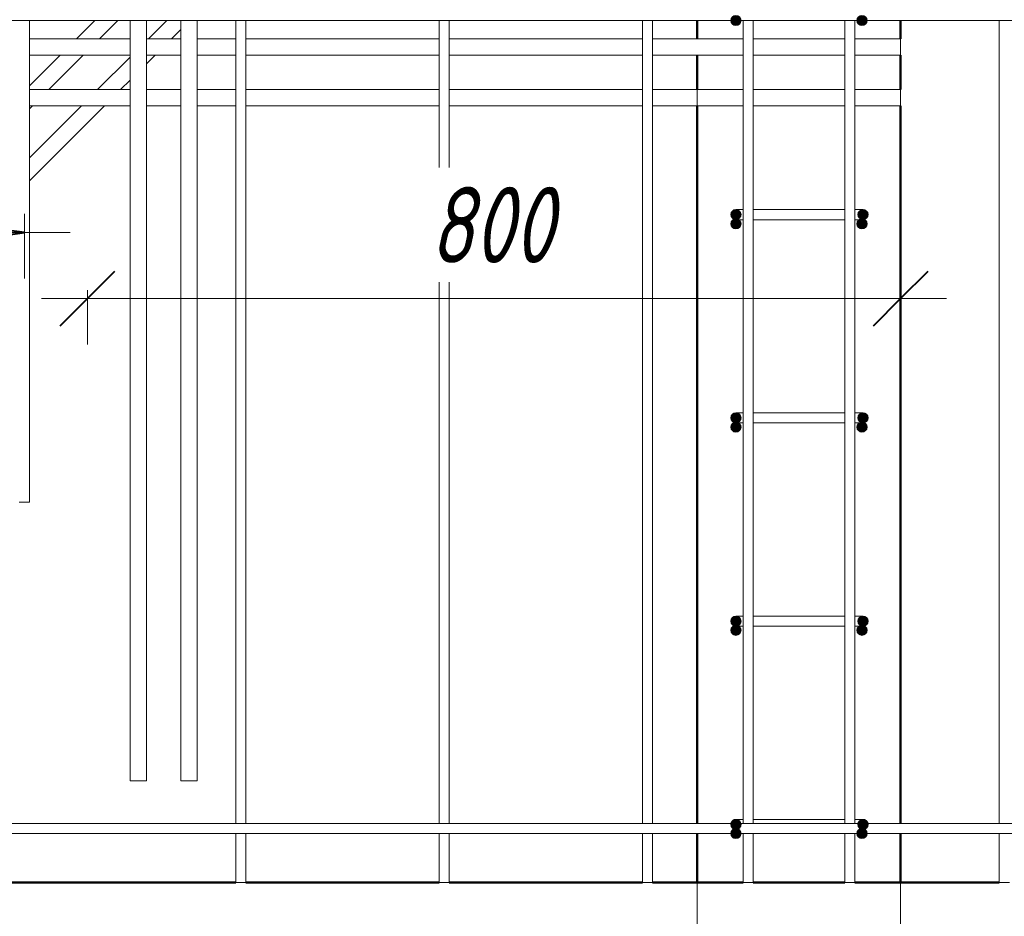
# Model space of a CAD drawing. Header units: millimetres. Extents: x -17543 to 38371, y 19974 to 27996.
# Tile 20 of 109: x -3998 to -3029, y 22067 to 22949. Entities that reach past the tile are written whole.
import ezdxf

# ---------------------------------------------------------------- set-up
doc = ezdxf.new("R2010")
doc.units = ezdxf.units.MM
doc.linetypes.add('ADSK_Линия сетки', pattern=[750, 600, -75, 0, -75])
for name, color, linetype, lineweight in [('A-____-____-DIMS', 211, 'Continuous', 9), ('A-____-____-DIMS-30', 211, 'Continuous', 9), ('A-FLOR-____-MCUT', 192, 'Continuous', 50), ('A-WALL-____-MCUT', 113, 'Continuous', 50), ('A-WALL-____-OTLN', 113, 'Continuous', 20), ('S-GRID-____-OTLN', 1, 'Continuous', 9), ('S-RBAR-____-MCUT', 171, 'Continuous', 20), ('S-RBAR-____-OTLN', 171, 'Continuous', 100)]:
    doc.layers.add(name, color=color, linetype=linetype, lineweight=lineweight)
doc.styles.add('GOST Common_I_1', font='GOST Common Italic.ttf', dxfattribs={"width": 0.8, "height": 75})
doc.dimstyles.new('ADSK_Для_арматуры_Основной_2_5_мм_шаг_кол-во_Стрелки_точный', dxfattribs={"dimscale": 304.8, "dimtxt": 0.247469, "dimasz": 0.295276, "dimexe": 0.147638, "dimexo": 0.000484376, "dimgap": 0.03937, "dimtad": 1, "dimdec": 0, "dimlfac": 304.8, "dimdsep": 46, "dimtxsty": 'GOST Common_I_1', "dimsah": 1, "dimcen": 0.09, "dimdle": 0.147638, "dimazin": 0, "dimtfac": 1, "dimtdec": 4, "dimtix": 1, "dimtmove": 0, "dimatfit": 3, "dimfxl": 1, "dimtvp": 1, "dimtfill": 1, "dimtolj": 1, "dimtzin": 0, "dimarcsym": 2})
doc.dimstyles.new('ADSK_Округление_5мм__Узкий_', dxfattribs={"dimscale": 304.8, "dimtxt": 0.247469, "dimasz": 0.177165, "dimexe": 0.147638, "dimexo": 0.000322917, "dimgap": 0.03937, "dimtad": 1, "dimdec": 0, "dimlfac": 304.8, "dimrnd": 5, "dimdsep": 46, "dimtxsty": 'GOST Common_I_1', "dimblk1": 'OBLIQUE', "dimblk2": 'OBLIQUE', "dimsah": 1, "dimcen": 0.09, "dimdle": 0.147638, "dimazin": 0, "dimtfac": 1, "dimtdec": 4, "dimtix": 1, "dimtmove": 0, "dimatfit": 3, "dimfxl": 1, "dimtvp": 1, "dimtfill": 1, "dimtolj": 1, "dimtzin": 0, "dimlwd": 20, "dimlwe": 20, "dimarcsym": 2})

# ---------------------------------------------------------------- blocks, each defined once
blk = doc.blocks.new('DIMBLOCK116-КЖ1_Р_ВЭ8_Армирование_2')
at = {"layer": 'A-____-____-DIMS-30', "lineweight": 40}
for points in [[(-5193.39, 22739.27), (-5103.39, 22727.42), (-5103.39, 22751.12)], [(-3993.39, 22739.27), (-4083.39, 22751.12), (-4083.39, 22727.42)]]:
    blk.add_hatch(color=256, dxfattribs=at).paths.add_polyline_path(points)
at = {"layer": 'A-____-____-DIMS-30'}
for p, q in [((-5193.39, 22739.27), (-5193.39, 22757.91)), ((-3993.39, 22739.27), (-3993.39, 22757.91)), ((-5238.39, 22739.27), (-3948.39, 22739.27)), ((-5193.39, 22739.27), (-5193.39, 22694.27)), ((-3993.39, 22739.27), (-3993.39, 22694.27))]:
    blk.add_line(p, q, dxfattribs=at)
at = {"layer": 'A-____-____-DIMS-30', "lineweight": 40}
for p, q in [((-5103.39, 22751.12), (-5193.39, 22739.27)), ((-5103.39, 22727.42), (-5103.39, 22751.12)), ((-3993.39, 22739.27), (-4083.39, 22751.12)), ((-4083.39, 22751.12), (-4083.39, 22727.42)), ((-5193.39, 22739.27), (-5103.39, 22727.42)), ((-4083.39, 22727.42), (-3993.39, 22739.27))]:
    blk.add_line(p, q, dxfattribs=at)
at = {"layer": 'A-____-____-DIMS-30', "color": 0, "insert": (-4798.58, 22849.28), "char_height": 75, "width": 492.4594, "attachment_point": 1, "line_spacing_factor": 1.022761, "style": 'GOST Common_I_1', "bg_fill": 3, "box_fill_scale": 1.25, "bg_fill_color": 256, "bg_fill_true_color": 13158600, "bg_fill_transparency": 0}
blk.add_mtext('200x6=1200', dxfattribs=at)
blk = doc.blocks.new('_None')
blk = doc.blocks.new('DIMBLOCK147-КЖ1_Р_ВЭ8_Армирование_2')
at = {"layer": 'A-____-____-DIMS-30', "lineweight": 40}
for p, q in [((-3931.39, 22674.37), (-3904.39, 22701.37)), ((-3131.39, 22674.37), (-3104.39, 22701.37)), ((-3931.39, 22674.37), (-3958.39, 22647.37)), ((-3131.39, 22674.37), (-3158.39, 22647.37))]:
    blk.add_line(p, q, dxfattribs=at)
at = {"layer": 'A-____-____-DIMS-30', "lineweight": 20}
for p, q in [((-3931.39, 22674.37), (-3931.39, 22682.55)), ((-3131.39, 22674.37), (-3131.39, 22682.55)), ((-3976.39, 22674.37), (-3086.39, 22674.37)), ((-3931.39, 22674.37), (-3931.39, 22629.37)), ((-3131.39, 22674.37), (-3131.39, 22629.37))]:
    blk.add_line(p, q, dxfattribs=at)
at = {"layer": 'A-____-____-DIMS-30', "color": 0, "lineweight": 20, "insert": (-3594.67, 22784.38), "char_height": 75, "width": 151.88, "attachment_point": 1, "line_spacing_factor": 1.022761, "style": 'GOST Common_I_1', "bg_fill": 3, "box_fill_scale": 1.25, "bg_fill_color": 256, "bg_fill_true_color": 13158600, "bg_fill_transparency": 0}
blk.add_mtext('800', dxfattribs=at)
blk = doc.blocks.new('_Oblique')
at = {"color": 0, "linetype": 'ByBlock', "lineweight": -2}
blk.add_line((-0.5, -0.5), (0.5, 0.5), dxfattribs=at)

msp = doc.modelspace()

# ---------------------------------------------------------------- hatches: boundary and pattern name
at = {"layer": 'S-RBAR-____-MCUT'}
h = msp.add_hatch(color=256, dxfattribs=at)
edge = h.paths.add_edge_path()
edge.add_arc((-3293.3916, 22948.0006), 5, 0, 360)
for points in [[(-3296.3305, 22943.9555), (-3290.4527, 22943.9555), (-3288.6363, 22949.5457), (-3293.3916, 22953.0006), (-3298.1469, 22949.5457)], [(-3172.3305, 22943.9555), (-3166.4527, 22943.9555), (-3164.6363, 22949.5457), (-3169.3916, 22953.0006), (-3174.1469, 22949.5457)], [(-3293.3916, 22752.0006), (-3288.6363, 22755.4555), (-3290.4527, 22761.0457), (-3296.3305, 22761.0457), (-3298.1469, 22755.4555)], [(-3296.3305, 22743.9555), (-3290.4527, 22743.9555), (-3288.6363, 22749.5457), (-3293.3916, 22753.0006), (-3298.1469, 22749.5457)], [(-3172.3305, 22743.9555), (-3166.4527, 22743.9555), (-3164.6363, 22749.5457), (-3169.3916, 22753.0006), (-3174.1469, 22749.5457)], [(-3168.3916, 22752.0006), (-3163.6363, 22755.4555), (-3165.4527, 22761.0457), (-3171.3305, 22761.0457), (-3173.1469, 22755.4555)], [(-3293.3916, 22552.0006), (-3288.6363, 22555.4555), (-3290.4527, 22561.0457), (-3296.3305, 22561.0457), (-3298.1469, 22555.4555)], [(-3168.3916, 22552.0006), (-3163.6363, 22555.4555), (-3165.4527, 22561.0457), (-3171.3305, 22561.0457), (-3173.1469, 22555.4555)], [(-3296.3305, 22543.9555), (-3290.4527, 22543.9555), (-3288.6363, 22549.5457), (-3293.3916, 22553.0006), (-3298.1469, 22549.5457), (-3297.7116, 22548.206)], [(-3172.3305, 22543.9555), (-3166.4527, 22543.9555), (-3164.6363, 22549.5457), (-3169.3916, 22553.0006), (-3174.1469, 22549.5457), (-3173.7116, 22548.206)], [(-3293.3916, 22352.0006), (-3288.6363, 22355.4555), (-3290.4527, 22361.0457), (-3296.3305, 22361.0457), (-3298.1469, 22355.4555)], [(-3168.3916, 22352.0006), (-3163.6363, 22355.4555), (-3165.4527, 22361.0457), (-3171.3305, 22361.0457), (-3173.1469, 22355.4555)], [(-3296.3305, 22343.9555), (-3290.4527, 22343.9555), (-3288.6363, 22349.5457), (-3293.3916, 22353.0006), (-3298.1469, 22349.5457)], [(-3172.3305, 22343.9555), (-3166.4527, 22343.9555), (-3164.6363, 22349.5457), (-3169.3916, 22353.0006), (-3174.1469, 22349.5457)], [(-3293.3916, 22152.0006), (-3288.6363, 22155.4555), (-3290.4527, 22161.0457), (-3296.3305, 22161.0457), (-3298.1469, 22155.4555)], [(-3296.3305, 22143.9555), (-3290.4527, 22143.9555), (-3288.6363, 22149.5457), (-3293.3916, 22153.0006), (-3298.1469, 22149.5457)], [(-3172.3305, 22143.9555), (-3166.4527, 22143.9555), (-3164.6363, 22149.5457), (-3169.3916, 22153.0006), (-3174.1469, 22149.5457)], [(-3168.3916, 22152.0006), (-3163.6363, 22155.4555), (-3165.4527, 22161.0457), (-3171.3305, 22161.0457), (-3173.1469, 22155.4555)]]:
    msp.add_hatch(color=256, dxfattribs=at).paths.add_polyline_path(points)
h = msp.add_hatch(color=256, dxfattribs=at)
edge = h.paths.add_edge_path()
edge.add_arc((-3169.3916, 22948.0006), 5, 0, 360)
h = msp.add_hatch(color=256, dxfattribs=at)
edge = h.paths.add_edge_path()
edge.add_arc((-3293.3916, 22757.0006), 5, 0, 360)
h = msp.add_hatch(color=256, dxfattribs=at)
edge = h.paths.add_edge_path()
edge.add_arc((-3168.3916, 22757.0006), 5, 0, 360)
h = msp.add_hatch(color=256, dxfattribs=at)
edge = h.paths.add_edge_path()
edge.add_arc((-3293.3916, 22748.0006), 5, 0, 360)
h = msp.add_hatch(color=256, dxfattribs=at)
edge = h.paths.add_edge_path()
edge.add_arc((-3169.3916, 22748.0006), 5, 0, 360)
h = msp.add_hatch(color=256, dxfattribs=at)
edge = h.paths.add_edge_path()
edge.add_arc((-3293.3916, 22557.0006), 5, 0, 360)
h = msp.add_hatch(color=256, dxfattribs=at)
edge = h.paths.add_edge_path()
edge.add_arc((-3168.3916, 22557.0006), 5, 0, 360)
h = msp.add_hatch(color=256, dxfattribs=at)
edge = h.paths.add_edge_path()
edge.add_arc((-3293.3916, 22548.0006), 5, 0, 360)
h = msp.add_hatch(color=256, dxfattribs=at)
edge = h.paths.add_edge_path()
edge.add_arc((-3169.3916, 22548.0006), 5, 0, 360)
h = msp.add_hatch(color=256, dxfattribs=at)
edge = h.paths.add_edge_path()
edge.add_arc((-3293.3916, 22357.0006), 5, 0, 360)
h = msp.add_hatch(color=256, dxfattribs=at)
edge = h.paths.add_edge_path()
edge.add_arc((-3168.3916, 22357.0006), 5, 0, 360)
h = msp.add_hatch(color=256, dxfattribs=at)
edge = h.paths.add_edge_path()
edge.add_arc((-3293.3916, 22348.0006), 5, 0, 360)
h = msp.add_hatch(color=256, dxfattribs=at)
edge = h.paths.add_edge_path()
edge.add_arc((-3169.3916, 22348.0006), 5, 0, 360)
h = msp.add_hatch(color=256, dxfattribs=at)
edge = h.paths.add_edge_path()
edge.add_arc((-3293.3916, 22157.0006), 5, 0, 360)
h = msp.add_hatch(color=256, dxfattribs=at)
edge = h.paths.add_edge_path()
edge.add_arc((-3168.3916, 22157.0006), 5, 0, 360)
h = msp.add_hatch(color=256, dxfattribs=at)
edge = h.paths.add_edge_path()
edge.add_arc((-3293.3916, 22148.0006), 5, 0, 360)
h = msp.add_hatch(color=256, dxfattribs=at)
edge = h.paths.add_edge_path()
edge.add_arc((-3169.3916, 22148.0006), 5, 0, 360)

# ---------------------------------------------------------------- linework, layer by layer
at = {"layer": 'A-FLOR-____-MCUT', "color": 8, "lineweight": 9}
for p, q in [((-3331.3916, 22100), (-3331.3916, 21900)), ((-3131.3916, 21900), (-3131.3916, 22100))]:
    msp.add_line(p, q, dxfattribs=at)
at = {"layer": 'A-WALL-____-MCUT'}
for p, q in [((-3331.3916, 22948.0006), (-3331.3916, 22930.0006)), ((-3131.3916, 22930.0006), (-3131.3916, 22948.0006)), ((-3331.3916, 22914.0006), (-3331.3916, 22880.0006)), ((-3131.3916, 22880.0006), (-3131.3916, 22914.0006)), ((-3331.3916, 22864.0006), (-3331.3916, 22158.0006)), ((-3131.3916, 22158.0006), (-3131.3916, 22864.0006)), ((-3331.3916, 22148.0006), (-3331.3916, 22100)), ((-3131.3916, 22100), (-3131.3916, 22148.0006)), ((-3331.3916, 22100), (-3286.3913, 22100)), ((-3276.3913, 22100), (-3186.3913, 22100)), ((-3176.3913, 22100), (-3131.3916, 22100))]:
    msp.add_line(p, q, dxfattribs=at)
at = {"layer": 'A-WALL-____-OTLN', "lineweight": 50}
for p, q in [((-5575.3913, 22100), (-3785.3913, 22100)), ((-3775.3913, 22100), (-3585.3913, 22100)), ((-3575.3913, 22100), (-3385.3913, 22100)), ((-3375.3913, 22100), (-3331.4412, 22100)), ((-3131.3916, 22100), (-3034.3913, 22100))]:
    msp.add_line(p, q, dxfattribs=at)
at = {"layer": 'S-GRID-____-OTLN', "linetype": 'ADSK_Линия сетки'}
msp.add_line((-3331.3916, 20788.2456), (-3331.3916, 26800), dxfattribs=at)
at = {"layer": 'S-RBAR-____-MCUT'}
for p, q in [((-3298.1469, 22949.5457), (-3296.3305, 22943.9555)), ((-3290.4527, 22943.9555), (-3288.6363, 22949.5457)), ((-3174.1469, 22949.5457), (-3172.3305, 22943.9555)), ((-3166.4527, 22943.9555), (-3164.6363, 22949.5457)), ((-3296.3305, 22943.9555), (-3290.4527, 22943.9555)), ((-3172.3305, 22943.9555), (-3166.4527, 22943.9555)), ((-3296.3305, 22761.0457), (-3298.1469, 22755.4555)), ((-3298.1469, 22755.4555), (-3293.3916, 22752.0006)), ((-3293.3916, 22753.0006), (-3298.1469, 22749.5457)), ((-3290.4527, 22761.0457), (-3296.3305, 22761.0457)), ((-3293.3916, 22752.0006), (-3288.6363, 22755.4555)), ((-3288.6363, 22749.5457), (-3293.3916, 22753.0006)), ((-3288.6363, 22755.4555), (-3290.4527, 22761.0457)), ((-3169.3916, 22753.0006), (-3174.1469, 22749.5457)), ((-3171.3305, 22761.0457), (-3173.1469, 22755.4555)), ((-3173.1469, 22755.4555), (-3168.3916, 22752.0006)), ((-3165.4527, 22761.0457), (-3171.3305, 22761.0457)), ((-3164.6363, 22749.5457), (-3169.3916, 22753.0006)), ((-3168.3916, 22752.0006), (-3163.6363, 22755.4555)), ((-3163.6363, 22755.4555), (-3165.4527, 22761.0457)), ((-3298.1469, 22749.5457), (-3296.3305, 22743.9555)), ((-3296.3305, 22743.9555), (-3290.4527, 22743.9555)), ((-3290.4527, 22743.9555), (-3288.6363, 22749.5457)), ((-3174.1469, 22749.5457), (-3172.3305, 22743.9555)), ((-3172.3305, 22743.9555), (-3166.4527, 22743.9555)), ((-3166.4527, 22743.9555), (-3164.6363, 22749.5457)), ((-3296.3305, 22561.0457), (-3298.1469, 22555.4555)), ((-3290.4527, 22561.0457), (-3296.3305, 22561.0457)), ((-3288.6363, 22555.4555), (-3290.4527, 22561.0457)), ((-3171.3305, 22561.0457), (-3173.1469, 22555.4555)), ((-3165.4527, 22561.0457), (-3171.3305, 22561.0457)), ((-3163.6363, 22555.4555), (-3165.4527, 22561.0457)), ((-3298.1469, 22555.4555), (-3293.3916, 22552.0006)), ((-3293.3916, 22553.0006), (-3298.1469, 22549.5457)), ((-3298.1469, 22549.5457), (-3297.7116, 22548.206)), ((-3293.3916, 22552.0006), (-3288.6363, 22555.4555)), ((-3288.6363, 22549.5457), (-3293.3916, 22553.0006)), ((-3290.4527, 22543.9555), (-3288.6363, 22549.5457)), ((-3169.3916, 22553.0006), (-3174.1469, 22549.5457)), ((-3174.1469, 22549.5457), (-3173.7116, 22548.206)), ((-3173.1469, 22555.4555), (-3168.3916, 22552.0006)), ((-3164.6363, 22549.5457), (-3169.3916, 22553.0006)), ((-3168.3916, 22552.0006), (-3163.6363, 22555.4555)), ((-3166.4527, 22543.9555), (-3164.6363, 22549.5457)), ((-3297.7116, 22548.206), (-3296.3305, 22543.9555)), ((-3296.3305, 22543.9555), (-3290.4527, 22543.9555)), ((-3173.7116, 22548.206), (-3172.3305, 22543.9555)), ((-3172.3305, 22543.9555), (-3166.4527, 22543.9555)), ((-3296.3305, 22361.0457), (-3298.1469, 22355.4555)), ((-3298.1469, 22355.4555), (-3293.3916, 22352.0006)), ((-3290.4527, 22361.0457), (-3296.3305, 22361.0457)), ((-3293.3916, 22352.0006), (-3288.6363, 22355.4555)), ((-3288.6363, 22355.4555), (-3290.4527, 22361.0457)), ((-3171.3305, 22361.0457), (-3173.1469, 22355.4555)), ((-3173.1469, 22355.4555), (-3168.3916, 22352.0006)), ((-3165.4527, 22361.0457), (-3171.3305, 22361.0457)), ((-3168.3916, 22352.0006), (-3163.6363, 22355.4555)), ((-3163.6363, 22355.4555), (-3165.4527, 22361.0457)), ((-3293.3916, 22353.0006), (-3298.1469, 22349.5457)), ((-3298.1469, 22349.5457), (-3296.3305, 22343.9555)), ((-3288.6363, 22349.5457), (-3293.3916, 22353.0006)), ((-3290.4527, 22343.9555), (-3288.6363, 22349.5457)), ((-3169.3916, 22353.0006), (-3174.1469, 22349.5457)), ((-3174.1469, 22349.5457), (-3172.3305, 22343.9555)), ((-3164.6363, 22349.5457), (-3169.3916, 22353.0006)), ((-3166.4527, 22343.9555), (-3164.6363, 22349.5457)), ((-3296.3305, 22343.9555), (-3290.4527, 22343.9555)), ((-3172.3305, 22343.9555), (-3166.4527, 22343.9555)), ((-3296.3305, 22161.0457), (-3298.1469, 22155.4555)), ((-3298.1469, 22155.4555), (-3293.3916, 22152.0006)), ((-3293.3916, 22153.0006), (-3298.1469, 22149.5457)), ((-3290.4527, 22161.0457), (-3296.3305, 22161.0457)), ((-3293.3916, 22152.0006), (-3288.6363, 22155.4555)), ((-3288.6363, 22149.5457), (-3293.3916, 22153.0006)), ((-3288.6363, 22155.4555), (-3290.4527, 22161.0457)), ((-3169.3916, 22153.0006), (-3174.1469, 22149.5457)), ((-3171.3305, 22161.0457), (-3173.1469, 22155.4555)), ((-3173.1469, 22155.4555), (-3168.3916, 22152.0006)), ((-3165.4527, 22161.0457), (-3171.3305, 22161.0457)), ((-3164.6363, 22149.5457), (-3169.3916, 22153.0006)), ((-3168.3916, 22152.0006), (-3163.6363, 22155.4555)), ((-3163.6363, 22155.4555), (-3165.4527, 22161.0457)), ((-3298.1469, 22149.5457), (-3296.3305, 22143.9555)), ((-3296.3305, 22143.9555), (-3290.4527, 22143.9555)), ((-3290.4527, 22143.9555), (-3288.6363, 22149.5457)), ((-3174.1469, 22149.5457), (-3172.3305, 22143.9555)), ((-3172.3305, 22143.9555), (-3166.4527, 22143.9555)), ((-3166.4527, 22143.9555), (-3164.6363, 22149.5457))]:
    msp.add_line(p, q, dxfattribs=at)
for centre in [(-3293.3916, 22948.0006), (-3169.3916, 22948.0006), (-3293.3916, 22757.0006), (-3168.3916, 22757.0006), (-3293.3916, 22748.0006), (-3169.3916, 22748.0006), (-3293.3916, 22557.0006), (-3168.3916, 22557.0006), (-3293.3916, 22548.0006), (-3169.3916, 22548.0006), (-3293.3916, 22357.0006), (-3168.3916, 22357.0006), (-3293.3916, 22348.0006), (-3169.3916, 22348.0006), (-3293.3916, 22157.0006), (-3168.3916, 22157.0006), (-3293.3916, 22148.0006), (-3169.3916, 22148.0006)]:
    msp.add_circle(centre, 5, dxfattribs=at)
at = {"layer": 'S-RBAR-____-OTLN', "lineweight": 20}
for p, q in [((1193.6087, 22948.0006), (-6106.3913, 22948.0006)), ((-3988.3913, 22948.0524), (-3988.3913, 22939.0006)), ((-3923.9943, 22948.0006), (-3941.9943, 22930.0006)), ((-3901.3669, 22948.0006), (-3919.3669, 22930.0006)), ((-3889.3913, 22200.0006), (-3889.3913, 22948.0006)), ((-3873.3913, 22200.0006), (-3873.3913, 22948.0006)), ((-3853.2836, 22948.0006), (-3871.2836, 22930.0006)), ((-3839.3913, 22200.0006), (-3839.3913, 22948.0006)), ((-3823.3913, 22200.0006), (-3823.3913, 22948.0006)), ((-3785.3913, 22158.0006), (-3785.3913, 22948.0006)), ((-3775.3913, 22158.0006), (-3775.3913, 22948.0006)), ((-3585.3913, 22158.0006), (-3585.3913, 22948.0006)), ((-3575.3913, 22158.0006), (-3575.3913, 22948.0006)), ((-3385.3913, 22158.0006), (-3385.3913, 22948.0006)), ((-3375.3913, 22158.0006), (-3375.3913, 22948.0006)), ((-3286.3913, 22158.0006), (-3286.3913, 22948.0006)), ((-3276.3913, 22158.0006), (-3276.3913, 22948.0006)), ((-3186.3913, 22158.0006), (-3186.3913, 22948.0006)), ((-3176.3913, 22158.0006), (-3176.3913, 22948.0006)), ((-3034.3913, 22158.0006), (-3034.3913, 22948.0006)), ((-3988.3913, 22474.0006), (-3988.3913, 22939.0006)), ((-3839.3913, 22939.2656), (-3848.6562, 22930.0006)), ((-3889.3913, 22930.0006), (-3988.3913, 22930.0006)), ((-3839.3913, 22930.0006), (-3873.3913, 22930.0006)), ((-3785.3913, 22930.0006), (-3823.3913, 22930.0006)), ((-3585.3913, 22930.0006), (-3775.3913, 22930.0006)), ((-3385.3913, 22930.0006), (-3575.3913, 22930.0006)), ((-3286.3913, 22930.0006), (-3375.3913, 22930.0006)), ((-3186.3913, 22930.0006), (-3276.3913, 22930.0006)), ((-3131.3913, 22930.0006), (-3176.3913, 22930.0006)), ((-3131.3913, 22930.0006), (-3131.3913, 22914.0006)), ((-3957.9943, 22914.0006), (-3988.3913, 22883.6036)), ((-3889.3913, 22914.0006), (-3988.3913, 22914.0006)), ((-3935.3669, 22914.0006), (-3969.3669, 22880.0006)), ((-3889.3913, 22911.893), (-3921.2836, 22880.0006)), ((-3864.6562, 22914.0006), (-3873.3913, 22905.2656)), ((-3839.3913, 22914.0006), (-3873.3913, 22914.0006)), ((-3785.3913, 22914.0006), (-3823.3913, 22914.0006)), ((-3585.3913, 22914.0006), (-3775.3913, 22914.0006)), ((-3385.3913, 22914.0006), (-3575.3913, 22914.0006)), ((-3286.3913, 22914.0006), (-3375.3913, 22914.0006)), ((-3186.3913, 22914.0006), (-3276.3913, 22914.0006)), ((-3131.3913, 22914.0006), (-3176.3913, 22914.0006)), ((-3889.3913, 22889.2656), (-3898.6562, 22880.0006)), ((-3889.3913, 22880.0006), (-3988.3913, 22880.0006)), ((-3839.3913, 22880.0006), (-3873.3913, 22880.0006)), ((-3785.3913, 22880.0006), (-3823.3913, 22880.0006)), ((-3585.3913, 22880.0006), (-3775.3913, 22880.0006)), ((-3385.3913, 22880.0006), (-3575.3913, 22880.0006)), ((-3286.3913, 22880.0006), (-3375.3913, 22880.0006)), ((-3186.3913, 22880.0006), (-3276.3913, 22880.0006)), ((-3131.3913, 22880.0006), (-3176.3913, 22880.0006)), ((-3131.3913, 22880.0006), (-3131.3913, 22864.0006)), ((-3937.2836, 22864.0006), (-3988.3913, 22812.893)), ((-3914.6562, 22864.0006), (-3988.3913, 22790.2656)), ((-3985.3669, 22864.0006), (-3988.3913, 22860.9762)), ((-3889.3913, 22864.0006), (-3988.3913, 22864.0006)), ((-3839.3913, 22864.0006), (-3873.3913, 22864.0006)), ((-3785.3913, 22864.0006), (-3823.3913, 22864.0006)), ((-3585.3913, 22864.0006), (-3775.3913, 22864.0006)), ((-3385.3913, 22864.0006), (-3575.3913, 22864.0006)), ((-3286.3913, 22864.0006), (-3375.3913, 22864.0006)), ((-3186.3913, 22864.0006), (-3276.3913, 22864.0006)), ((-3131.3913, 22864.0006), (-3176.3913, 22864.0006)), ((-3293.3916, 22762.0006), (-3286.5805, 22762.0006)), ((-3276.4735, 22762.0006), (-3263.3916, 22762.0006)), ((-3263.3916, 22762.0006), (-3198.3916, 22762.0006)), ((-3198.3916, 22762.0006), (-3186.2942, 22762.0006)), ((-3176.2816, 22762.0006), (-3168.3916, 22762.0006)), ((-3293.3916, 22752.0006), (-3286.5805, 22752.0006)), ((-3276.4735, 22752.0006), (-3263.3916, 22752.0006)), ((-3263.3916, 22752.0006), (-3198.3916, 22752.0006)), ((-3198.3916, 22752.0006), (-3186.2942, 22752.0006)), ((-3176.2816, 22752.0006), (-3168.3916, 22752.0006)), ((-3293.3916, 22562.0006), (-3286.5805, 22562.0006)), ((-3276.4735, 22562.0006), (-3263.3916, 22562.0006)), ((-3263.3916, 22562.0006), (-3198.3916, 22562.0006)), ((-3198.3916, 22562.0006), (-3186.2942, 22562.0006)), ((-3176.2816, 22562.0006), (-3168.3916, 22562.0006)), ((-3293.3916, 22552.0006), (-3286.5805, 22552.0006)), ((-3276.4735, 22552.0006), (-3263.3916, 22552.0006)), ((-3263.3916, 22552.0006), (-3198.3916, 22552.0006)), ((-3198.3916, 22552.0006), (-3186.2942, 22552.0006)), ((-3176.2816, 22552.0006), (-3168.3916, 22552.0006)), ((-3988.3913, 22474.0006), (-3998.3913, 22474.0006)), ((-3293.3916, 22362.0006), (-3286.5805, 22362.0006)), ((-3276.4735, 22362.0006), (-3263.3916, 22362.0006)), ((-3263.3916, 22362.0006), (-3198.3916, 22362.0006)), ((-3198.3916, 22362.0006), (-3186.2942, 22362.0006)), ((-3176.2816, 22362.0006), (-3168.3916, 22362.0006)), ((-3293.3916, 22352.0006), (-3286.5805, 22352.0006)), ((-3276.4735, 22352.0006), (-3263.3916, 22352.0006)), ((-3263.3916, 22352.0006), (-3198.3916, 22352.0006)), ((-3198.3916, 22352.0006), (-3186.2942, 22352.0006)), ((-3176.2816, 22352.0006), (-3168.3916, 22352.0006)), ((-3873.3913, 22200.0006), (-3889.3913, 22200.0006)), ((-3823.3913, 22200.0006), (-3839.3913, 22200.0006)), ((-3293.3916, 22162.0006), (-3286.5805, 22162.0006)), ((-3276.4735, 22162.0006), (-3263.3916, 22162.0006)), ((-3263.3916, 22162.0006), (-3198.3916, 22162.0006)), ((-3198.3916, 22162.0006), (-3186.2942, 22162.0006)), ((-3176.2816, 22162.0006), (-3168.3916, 22162.0006)), ((1193.6087, 22158.0006), (-6106.3913, 22158.0006)), ((1193.6087, 22148.0006), (-6106.3913, 22148.0006)), ((-3785.3913, 22100.0006), (-3785.3913, 22148.0006)), ((-3775.3913, 22100.0006), (-3775.3913, 22148.0006)), ((-3585.3913, 22100.0006), (-3585.3913, 22148.0006)), ((-3575.3913, 22100.0006), (-3575.3913, 22148.0006)), ((-3385.3913, 22100.0006), (-3385.3913, 22148.0006)), ((-3375.3913, 22100.0006), (-3375.3913, 22148.0006)), ((-3286.3913, 22100.0006), (-3286.3913, 22148.0006)), ((-3276.3913, 22100.0006), (-3276.3913, 22148.0006)), ((-3186.3913, 22100.0006), (-3186.3913, 22148.0006)), ((-3176.3913, 22100.0006), (-3176.3913, 22148.0006)), ((-3034.3913, 22100.0006), (-3034.3913, 22148.0006)), ((-3775.3913, 22100.0006), (-3785.3913, 22100.0006)), ((-3575.3913, 22100.0006), (-3585.3913, 22100.0006)), ((-3375.3913, 22100.0006), (-3385.3913, 22100.0006)), ((-3276.3913, 22100.0006), (-3286.3913, 22100.0006)), ((-3176.3913, 22100.0006), (-3186.3913, 22100.0006)), ((-3024.3913, 22100.0006), (-3034.3913, 22100.0006))]:
    msp.add_line(p, q, dxfattribs=at)
for centre, start, end in [((-3293.3916, 22757.0006), 90, 270), ((-3168.3916, 22757.0006), 270, 90), ((-3293.3916, 22557.0006), 90, 270), ((-3168.3916, 22557.0006), 270, 90), ((-3293.3916, 22357.0006), 90, 270), ((-3168.3916, 22357.0006), 270, 90), ((-3293.3916, 22157.0006), 90, 165), ((-3168.3916, 22157.0006), 15, 90)]:
    msp.add_arc(centre, 5, start, end, dxfattribs=at)

# ---------------------------------------------------------------- next in the draw order: dimensions: what is measured, and where the dimension line sits
at = {"layer": 'A-____-____-DIMS'}
dim = msp.add_linear_dim(base=(-3993.3913, 22739.2712), p1=(-5193.3913, 22802.9108), p2=(-3993.3913, 22802.9108), text='200x6=1200', dimstyle='ADSK_Для_арматуры_Основной_2_5_мм_шаг_кол-во_Стрелки_точный', override={"dimpost": '<>', "dimblk1": 'None', "dimblk2": 'None', "dimsah": 1, "dimfxl": 1200}, dxfattribs=at)
dim.commit()
dim.dimension.update_dxf_attribs({"geometry": 'DIMBLOCK116-КЖ1_Р_ВЭ8_Армирование_2', "text_midpoint": (-4593.3913, 22788.7712)})

# ---------------------------------------------------------------- next in the draw order: dimensions: what is measured, and where the dimension line sits
at = {"layer": 'A-____-____-DIMS', "lineweight": 20}
dim = msp.add_linear_dim(base=(-3131.3916, 22674.37), p1=(-3931.3916, 22712.5538), p2=(-3131.3916, 22712.5538), dimstyle='ADSK_Округление_5мм__Узкий_', override={"dimpost": '<>', "dimfxl": 800}, dxfattribs=at)
dim.commit()
dim.dimension.update_dxf_attribs({"geometry": 'DIMBLOCK147-КЖ1_Р_ВЭ8_Армирование_2', "text_midpoint": (-3531.3916, 22723.87)})

doc.saveas('drawing.dxf')
